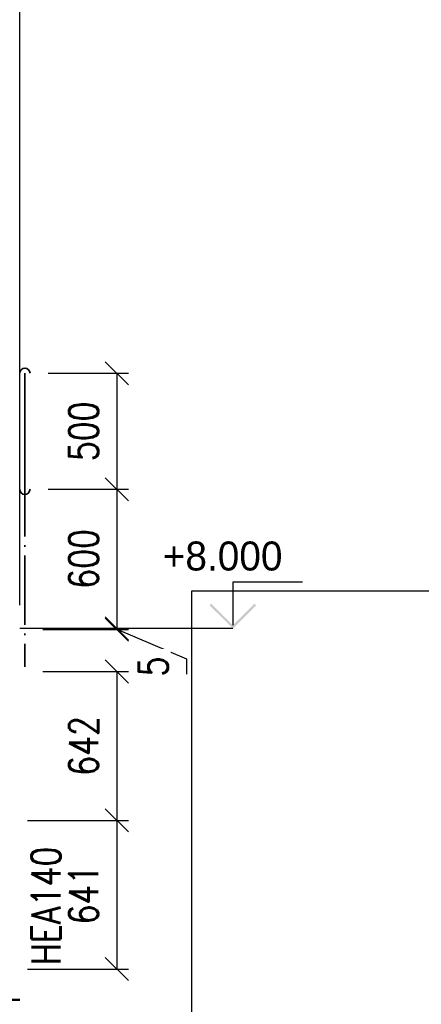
# Paper-space layout 'Layout1' of a CAD drawing. Extents: x -2 to 1083, y -36 to 422.
# Tile 61 of 93: x 666 to 701, y 261 to 346. Entities that reach past the tile are written whole.
import ezdxf
from ezdxf.enums import TextEntityAlignment as Align

# ---------------------------------------------------------------- set-up
doc = ezdxf.new("R2010")
doc.units = 0
doc.linetypes.add('ACAD_ISO04W100', pattern=[30.5, 24, -3, 0.5, -3])
doc.layers.get('0').update_dxf_attribs({"linetype": 'CONTINUOUS'})
doc.layers.get('DEFPOINTS').update_dxf_attribs({"color": 132, "linetype": 'CONTINUOUS'})
doc.layers.add('AS_INS_ON', color=7, linetype='CONTINUOUS')
doc.layers.add('RAMECEK_HP', color=251, linetype='CONTINUOUS')
for name, color, linetype, lineweight in [('SS_2.ET-HALA_TaO-LAVKA_+8.000m', 134, 'CONTINUOUS', 50), ('SS_2.ET-HALA_TaO-LAVKA_+8.000m-ZABRADLI', 30, 'CONTINUOUS', 35), ('SS_KOTY', 3, 'CONTINUOUS', 25), ('SS_POPIS_PROFILU', 13, 'CONTINUOUS', 25)]:
    doc.layers.add(name, color=color, linetype=linetype, lineweight=lineweight)
doc.styles.add('ROMANS', font='romans.shx', dxfattribs={"width": 0.8})
doc.styles.add('romans.shx', font='romans.shx', dxfattribs={"height": 5})
doc.dimstyles.new('A-1_(2.5)_50AS', dxfattribs={"dimtxt": 2.5, "dimasz": 2, "dimexe": 1, "dimexo": 2, "dimgap": 0, "dimtad": 0, "dimdec": 1, "dimlfac": 50, "dimrnd": 1, "dimtxsty": 'ROMANS', "dimblk1": 'OBLIQUE', "dimblk2": 'OBLIQUE', "dimsah": 1, "dimcen": 2, "dimclrd": 256, "dimclre": 256, "dimclrt": 256, "dimadec": 1, "dimazin": 2, "dimtfac": 0.714286, "dimtdec": 1, "dimtmove": 0, "dimatfit": 3, "dimldrblk": 'OPEN', "dimfxl": 1, "dimtvp": 1.142857, "dimtfill": 1, "dimtolj": 1, "dimlwd": -1, "dimlwe": -1, "dimarcsym": 0})

# ---------------------------------------------------------------- blocks, each defined once
blk = doc.blocks.new('*U6')
at = {"layer": 'DEFPOINTS'}
blk.add_lwpolyline([(891, 0), (681, 0), (681, 297), (891, 297)], close=True, dxfattribs=at)
at = {"layer": 'DEFPOINTS', "style": 'ROMANS', "width": 0.8}
blk.add_attdef('TISK', text='', height=10, dxfattribs=at).set_placement((891, -33), align=Align.RIGHT)
blk = doc.blocks.new('_Oblique')
at = {"color": 0, "linetype": 'ByBlock', "lineweight": -2}
blk.add_line((-0.5, -0.5), (0.5, 0.5), dxfattribs=at)
blk = doc.blocks.new('*D23')
at = {"layer": 'DEFPOINTS', "color": 0, "transparency": 16777216}
for p in [(666.16, 352.729), (646.16, 293.75, 17491.64), (666.16, 293.75, 17491.64)]:
    blk.add_point(p, dxfattribs=at)
at = {"layer": 'SS_KOTY', "transparency": 16777216}
for p, q in [((646.16, 295.75), (646.16, 353.729)), ((666.16, 295.75), (666.16, 353.729)), ((646.16, 352.729), (666.16, 352.729))]:
    blk.add_line(p, q, dxfattribs=at)
at = {"layer": 'SS_KOTY', "transparency": 16777216, "xscale": 2, "yscale": 2, "zscale": 2, "rotation": 180}
blk.add_blockref('_Oblique', (646.16, 352.729), dxfattribs=at)
at = {"layer": 'SS_KOTY', "transparency": 16777216, "xscale": 2, "yscale": 2, "zscale": 2}
blk.add_blockref('_Oblique', (666.16, 352.729), dxfattribs=at)
at = {"layer": 'SS_KOTY', "transparency": 16777216, "insert": (656.16, 355.586), "char_height": 2.5, "attachment_point": 5, "style": 'ROMANS', "bg_fill": 3, "box_fill_scale": 1.1, "bg_fill_color": 256, "bg_fill_true_color": 13158600, "bg_fill_transparency": 0}
blk.add_mtext('\\A1;1000', dxfattribs=at)
blk = doc.blocks.new('_OPEN')
at = {"color": 0, "linetype": 'ByBlock'}
for p, q in [((-1, 0.167), (0, 0)), ((0, 0), (-1, -0.167)), ((0, 0), (-1, 0))]:
    blk.add_line(p, q, dxfattribs=at)
blk = doc.blocks.new('*D25')
at = {"layer": 'DEFPOINTS', "color": 0, "transparency": 16777216}
for p in [(666.605, 315.75, 17487.98), (666.605, 305.75, 17487.98), (674.525, 305.75)]:
    blk.add_point(p, dxfattribs=at)
at = {"layer": 'SS_KOTY', "transparency": 16777216}
for p, q in [((668.605, 315.75), (675.525, 315.75)), ((674.525, 315.75), (674.525, 305.75)), ((668.605, 305.75), (675.525, 305.75))]:
    blk.add_line(p, q, dxfattribs=at)
at = {"layer": 'SS_KOTY', "transparency": 16777216, "xscale": 2, "yscale": 2, "zscale": 2}
for p, rotation in [((674.525, 315.75), 90), ((674.525, 305.75), 270)]:
    blk.add_blockref('_Oblique', p, dxfattribs=dict(at, rotation=rotation))
at = {"layer": 'SS_KOTY', "transparency": 16777216, "insert": (671.668, 310.75), "char_height": 2.5, "attachment_point": 5, "rotation": 90, "style": 'ROMANS', "bg_fill": 3, "box_fill_scale": 1.1, "bg_fill_color": 256, "bg_fill_true_color": 13158600, "bg_fill_transparency": 0}
blk.add_mtext('\\A1;500', dxfattribs=at)
blk = doc.blocks.new('*D26')
at = {"layer": 'DEFPOINTS', "color": 0, "transparency": 16777216}
for p in [(666.605, 305.75, 17487.98), (666.16, 293.75, 17491.64), (674.525, 293.75)]:
    blk.add_point(p, dxfattribs=at)
at = {"layer": 'SS_KOTY', "transparency": 16777216}
for p, q in [((668.605, 305.75), (675.525, 305.75)), ((674.525, 305.75), (674.525, 293.75)), ((668.16, 293.75), (675.525, 293.75))]:
    blk.add_line(p, q, dxfattribs=at)
at = {"layer": 'SS_KOTY', "transparency": 16777216, "xscale": 2, "yscale": 2, "zscale": 2}
for p, rotation in [((674.525, 305.75), 90), ((674.525, 293.75), 270)]:
    blk.add_blockref('_Oblique', p, dxfattribs=dict(at, rotation=rotation))
at = {"layer": 'SS_KOTY', "transparency": 16777216, "insert": (671.668, 299.75), "char_height": 2.5, "attachment_point": 5, "rotation": 90, "style": 'ROMANS', "bg_fill": 3, "box_fill_scale": 1.1, "bg_fill_color": 256, "bg_fill_true_color": 13158600, "bg_fill_transparency": 0}
blk.add_mtext('\\A1;600', dxfattribs=at)
blk = doc.blocks.new('*D27')
at = {"layer": 'DEFPOINTS', "color": 0, "transparency": 16777216}
for p in [(666.16, 293.75, 17491.64), (666.16, 293.65, 17491.64), (674.525, 293.65)]:
    blk.add_point(p, dxfattribs=at)
at = {"layer": 'SS_KOTY', "transparency": 16777216}
for p, q in [((668.16, 293.75), (675.525, 293.75)), ((674.525, 293.75), (674.525, 293.65)), ((668.16, 293.65), (675.525, 293.65)), ((674.525, 293.7), (680.525, 291.141)), ((680.525, 291.141), (680.525, 289.808))]:
    blk.add_line(p, q, dxfattribs=at)
at = {"layer": 'SS_KOTY', "transparency": 16777216, "xscale": 2, "yscale": 2, "zscale": 2}
for p, rotation in [((674.525, 293.75), 90), ((674.525, 293.65), 270)]:
    blk.add_blockref('_Oblique', p, dxfattribs=dict(at, rotation=rotation))
at = {"layer": 'SS_KOTY', "transparency": 16777216, "insert": (677.668, 290.474), "char_height": 2.5, "attachment_point": 5, "rotation": 90, "style": 'ROMANS', "bg_fill": 3, "box_fill_scale": 1.1, "bg_fill_color": 256, "bg_fill_true_color": 13158600, "bg_fill_transparency": 0}
blk.add_mtext('\\A1;5', dxfattribs=at)
blk = doc.blocks.new('*D28')
at = {"layer": 'DEFPOINTS', "color": 0, "transparency": 16777216}
for p in [(666.16, 290.05, 17490.2), (664.83, 277.21, 17490.2), (674.525, 277.21)]:
    blk.add_point(p, dxfattribs=at)
at = {"layer": 'SS_KOTY', "transparency": 16777216}
for p, q in [((668.16, 290.05), (675.525, 290.05)), ((674.525, 290.05), (674.525, 277.21)), ((666.83, 277.21), (675.525, 277.21))]:
    blk.add_line(p, q, dxfattribs=at)
at = {"layer": 'SS_KOTY', "transparency": 16777216, "xscale": 2, "yscale": 2, "zscale": 2}
for p, rotation in [((674.525, 290.05), 90), ((674.525, 277.21), 270)]:
    blk.add_blockref('_Oblique', p, dxfattribs=dict(at, rotation=rotation))
at = {"layer": 'SS_KOTY', "transparency": 16777216, "insert": (671.668, 283.63), "char_height": 2.5, "attachment_point": 5, "rotation": 90, "style": 'ROMANS', "bg_fill": 3, "box_fill_scale": 1.1, "bg_fill_color": 256, "bg_fill_true_color": 13158600, "bg_fill_transparency": 0}
blk.add_mtext('\\A1;642', dxfattribs=at)
blk = doc.blocks.new('*D29')
at = {"layer": 'DEFPOINTS', "color": 0, "transparency": 16777216}
for p in [(664.83, 277.21, 17490.2), (664.83, 264.39, 17490.2), (674.525, 264.39)]:
    blk.add_point(p, dxfattribs=at)
at = {"layer": 'SS_KOTY', "transparency": 16777216}
for p, q in [((666.83, 277.21), (675.525, 277.21)), ((674.525, 277.21), (674.525, 264.39)), ((666.83, 264.39), (675.525, 264.39))]:
    blk.add_line(p, q, dxfattribs=at)
at = {"layer": 'SS_KOTY', "transparency": 16777216, "xscale": 2, "yscale": 2, "zscale": 2}
for p, rotation in [((674.525, 277.21), 90), ((674.525, 264.39), 270)]:
    blk.add_blockref('_Oblique', p, dxfattribs=dict(at, rotation=rotation))
at = {"layer": 'SS_KOTY', "transparency": 16777216, "insert": (671.668, 270.8), "char_height": 2.5, "attachment_point": 5, "rotation": 90, "style": 'ROMANS', "bg_fill": 3, "box_fill_scale": 1.1, "bg_fill_color": 256, "bg_fill_true_color": 13158600, "bg_fill_transparency": 0}
blk.add_mtext('\\A1;641', dxfattribs=at)

psp = doc.layouts.get("Layout1")

# ---------------------------------------------------------------- hatches: boundary and pattern name
at = {"layer": 'AS_INS_ON'}
psp.add_hatch(color=3, dxfattribs=at).paths.add_polyline_path([(682.6665, 295.8914), (682.5251, 295.75), (684.5251, 293.75), (686.5251, 295.75), (686.3837, 295.8914), (684.5251, 294.0329)])

# ---------------------------------------------------------------- linework, layer by layer
at = {"layer": 'AS_INS_ON', "color": 3}
for p, q in [((690.5251, 297.75, 17491.64), (684.5251, 297.75, 17491.64)), ((684.5251, 297.75, 17491.64), (684.5251, 294.0329, 17491.64))]:
    psp.add_line(p, q, dxfattribs=at)
at = {"layer": 'SS_2.ET-HALA_TaO-LAVKA_+8.000m', "color": 1, "linetype": 'Continuous', "ltscale": 0.25}
psp.add_line((663.5003, 261.73), (666.1603, 261.73), dxfattribs=at)

# ---------------------------------------------------------------- block references
at = {"layer": 'RAMECEK_HP'}
psp.add_blockref('*U6', (0, 0), dxfattribs=at)

# ---------------------------------------------------------------- texts
at = {"layer": 'AS_INS_ON', "color": 3}
psp.add_text('+8.000', height=2.5, dxfattribs=at).set_placement((678.4832, 298.75))

# ---------------------------------------------------------------- next in the draw order: dimensions: what is measured, and where the dimension line sits
at = {"layer": 'SS_KOTY'}
dim = psp.add_linear_dim(base=(666.1603, 352.729), p1=(646.1603, 293.75, 17491.64), p2=(666.1603, 293.75, 17491.64), dimstyle='A-1_(2.5)_50AS', dxfattribs=at)
dim.commit()
dim.dimension.update_dxf_attribs({"geometry": '*D23', "text_midpoint": (656.1603, 355.5861)})

# ---------------------------------------------------------------- next in the draw order: dimensions: what is measured, and where the dimension line sits
dim = psp.add_linear_dim(base=(674.5251, 305.75), p1=(666.6053, 315.75, 17487.98), p2=(666.6053, 305.75, 17487.98), angle=90, dimstyle='A-1_(2.5)_50AS', dxfattribs=at)
dim.commit()
dim.dimension.update_dxf_attribs({"geometry": '*D25', "text_midpoint": (671.668, 310.75)})

# ---------------------------------------------------------------- next in the draw order: linework, layer by layer
at = {"layer": 'SS_2.ET-HALA_TaO-LAVKA_+8.000m-ZABRADLI', "color": 1, "linetype": 'Continuous', "ltscale": 0.25}
psp.add_arc((666.6053, 315.75), 0.445, 0, 180, dxfattribs=at)
at = {"layer": 'SS_2.ET-HALA_TaO-LAVKA_+8.000m-ZABRADLI', "color": 7, "linetype": 'ACAD_ISO04W100', "ltscale": 0.25, "extrusion": (1, 0, 0)}
for start, end in [(0, 90), (270, 310.119167)]:
    psp.add_arc((314.73, 0, 666.6053), 1.02, start, end, dxfattribs=at)

# ---------------------------------------------------------------- next in the draw order: dimensions: what is measured, and where the dimension line sits
at = {"layer": 'SS_KOTY'}
dim = psp.add_linear_dim(base=(674.5251, 293.75), p1=(666.6053, 305.75, 17487.98), p2=(666.1603, 293.75, 17491.64), angle=90, dimstyle='A-1_(2.5)_50AS', override={"dimtmove": 1}, dxfattribs=at)
dim.commit()
dim.dimension.update_dxf_attribs({"geometry": '*D26', "text_midpoint": (671.668, 299.75)})

# ---------------------------------------------------------------- next in the draw order: linework, layer by layer
at = {"layer": 'SS_2.ET-HALA_TaO-LAVKA_+8.000m-ZABRADLI', "color": 7, "linetype": 'ACAD_ISO04W100', "ltscale": 0.25}
for p, q in [((666.6053, 306.77), (666.6053, 314.73)), ((666.6053, 314.73), (666.6053, 306.77))]:
    psp.add_line(p, q, dxfattribs=at)
at = {"layer": 'SS_2.ET-HALA_TaO-LAVKA_+8.000m-ZABRADLI', "color": 7, "linetype": 'ACAD_ISO04W100', "ltscale": 0.25, "extrusion": (1, 0, 0)}
for start, end in [(229.880833, 270), (90, 180)]:
    psp.add_arc((306.77, 0, 666.6053), 1.02, start, end, dxfattribs=at)
at = {"layer": 'SS_2.ET-HALA_TaO-LAVKA_+8.000m-ZABRADLI', "color": 1, "linetype": 'Continuous', "ltscale": 0.25}
psp.add_arc((666.6053, 305.75), 0.445, 180, 0, dxfattribs=at)

# ---------------------------------------------------------------- next in the draw order: dimensions: what is measured, and where the dimension line sits
at = {"layer": 'SS_KOTY'}
dim = psp.add_linear_dim(base=(674.5251, 293.65), p1=(666.1603, 293.75, 17491.64), p2=(666.1603, 293.65, 17491.64), angle=90, dimstyle='A-1_(2.5)_50AS', override={"dimtmove": 1}, dxfattribs=at)
dim.commit()
dim.dimension.update_dxf_attribs({"geometry": '*D27', "text_midpoint": (680.5251, 291.1409), "dimtype": 160})

# ---------------------------------------------------------------- next in the draw order: linework, layer by layer
at = {"layer": 'AS_INS_ON', "color": 3}
psp.add_line((684.5251, 293.75), (666.1624, 293.75), dxfattribs=at)

# ---------------------------------------------------------------- next in the draw order: dimensions: what is measured, and where the dimension line sits
at = {"layer": 'SS_KOTY'}
dim = psp.add_linear_dim(base=(674.5251, 277.21), p1=(666.1603, 290.05, 17490.2), p2=(664.8303, 277.21, 17490.2), angle=90, dimstyle='A-1_(2.5)_50AS', dxfattribs=at)
dim.commit()
dim.dimension.update_dxf_attribs({"geometry": '*D28', "text_midpoint": (671.668, 283.63)})

# ---------------------------------------------------------------- next in the draw order: linework, layer by layer
at = {"layer": 'SS_2.ET-HALA_TaO-LAVKA_+8.000m-ZABRADLI', "color": 7, "linetype": 'ACAD_ISO04W100', "ltscale": 0.25}
psp.add_line((666.6053, 315.305), (666.6053, 290.45), dxfattribs=at)
psp.add_line((666.6053, 315.305), (666.6053, 290.45), dxfattribs=at)

# ---------------------------------------------------------------- next in the draw order: dimensions: what is measured, and where the dimension line sits
at = {"layer": 'SS_KOTY'}
dim = psp.add_linear_dim(base=(674.5251, 264.39), p1=(664.8303, 277.21, 17490.2), p2=(664.8303, 264.39, 17490.2), angle=90, dimstyle='A-1_(2.5)_50AS', override={"dimtmove": 1}, dxfattribs=at)
dim.commit()
dim.dimension.update_dxf_attribs({"geometry": '*D29', "text_midpoint": (671.668, 270.8)})

# ---------------------------------------------------------------- next in the draw order: texts
at = {"layer": 'SS_POPIS_PROFILU', "color": 13, "style": 'romans.shx', "width": 0.8}
psp.add_text('HEA140', height=2.5, rotation=90, dxfattribs=at).set_placement((669.6813, 264.739))

doc.saveas('drawing.dxf')
